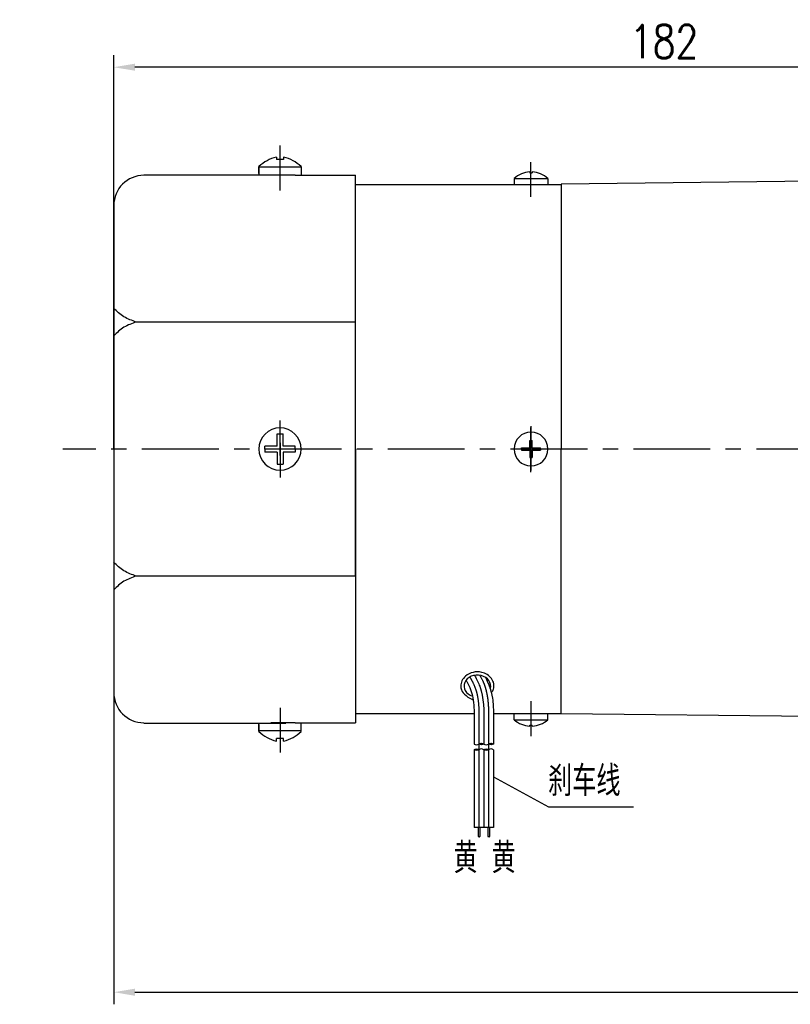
# Model space of a CAD drawing. Header units: inches. Extents: x 837 to 6223, y -2862 to 3098.
# Tile 37 of 139: x 4475 to 4603, y -1493 to -1331. Entities that reach past the tile are written whole.
import ezdxf

# ---------------------------------------------------------------- set-up
doc = ezdxf.new("R2010")
doc.units = ezdxf.units.IN
doc.header["$LTSCALE"] = 10
doc.header["$MEASUREMENT"] = 0
doc.linetypes.add('CENTER', pattern=[10.16, 6.35, -1.27, 1.27, -1.27])
for name, color, linetype in [('1轮廓实线层', 7, 'Continuous'), ('2细线层', 4, 'Continuous'), ('3中心线层', 1, 'CENTER'), ('5剖面线层', 2, 'Continuous'), ('6文字层', 3, 'Continuous'), ('7标注层', 4, 'Continuous')]:
    doc.layers.add(name, color=color, linetype=linetype)
doc.styles.add('PC_TEXTSTYLE', font='isocp.shx', dxfattribs={"width": 0.8, "bigfont": 'HZFS.SHX'})
doc.styles.add('TH_GBDIM', font='romans.shx', dxfattribs={"width": 0.8, "bigfont": 'gbcbig.shx'})
doc.dimstyles.new('TH_GBDIM', dxfattribs={"dimtxt": 3.5, "dimasz": 2.5, "dimexe": 2, "dimexo": 0, "dimgap": 1, "dimtad": 1, "dimdec": 4, "dimdsep": 46, "dimtxsty": 'TH_GBDIM', "dimcen": 0.09, "dimclrd": 4, "dimclre": 4, "dimclrt": 3, "dimadec": 0, "dimazin": 0, "dimtfac": 1, "dimtdec": 4, "dimtmove": 0, "dimatfit": 3, "dimfxl": 1, "dimtzin": 0, "dimarcsym": 0})
pattern_1 = [(45, (4427.488, -1583.381), (1.197356, -1.197356), [])]
pattern_2 = [(45, (4425.888, -1583.381), (1.197356, -1.197356), [])]

# ---------------------------------------------------------------- blocks, each defined once
blk = doc.blocks.new('*D310')
at = {"layer": '7标注层', "color": 4, "lineweight": -2, "transparency": 16777216}
for p, q in [((4490.98, -1401.69), (4490.98, -1336.55)), ((4672.98, -1356.68), (4672.98, -1336.55)), ((4669.48, -1338.55), (4494.48, -1338.55))]:
    blk.add_line(p, q, dxfattribs=at)
at = {"layer": '7标注层', "color": 4, "transparency": 16777216}
for points in [[(4494.48, -1337.97), (4494.48, -1339.13), (4490.98, -1338.55)], [(4669.48, -1337.97), (4669.48, -1339.13), (4672.98, -1338.55)]]:
    blk.add_solid(points, dxfattribs=at)
at = {"layer": 'Defpoints', "color": 0, "transparency": 16777216}
for p in [(4490.98, -1338.55), (4672.98, -1356.68), (4490.98, -1401.69)]:
    blk.add_point(p, dxfattribs=at)
at = {"layer": '7标注层', "color": 3, "transparency": 16777216, "insert": (4581.98, -1334.3), "char_height": 5.5, "attachment_point": 5, "style": 'TH_GBDIM'}
blk.add_mtext('182', dxfattribs=at)
blk = doc.blocks.new('*D316')
at = {"layer": '7标注层', "color": 4, "lineweight": -2, "transparency": 16777216}
for p, q in [((4490.98, -1378.4), (4490.98, -1493.49)), ((4811.48, -1378.4), (4811.48, -1493.49)), ((4494.48, -1491.49), (4807.98, -1491.49))]:
    blk.add_line(p, q, dxfattribs=at)
at = {"layer": '7标注层', "color": 4, "transparency": 16777216}
for points in [[(4494.48, -1490.91), (4494.48, -1492.08), (4490.98, -1491.49)], [(4807.98, -1490.91), (4807.98, -1492.08), (4811.48, -1491.49)]]:
    blk.add_solid(points, dxfattribs=at)
at = {"layer": 'Defpoints', "color": 0, "transparency": 16777216}
for p in [(4490.98, -1378.4), (4811.48, -1378.4), (4811.48, -1491.49)]:
    blk.add_point(p, dxfattribs=at)
at = {"layer": '7标注层', "color": 3, "transparency": 16777216, "insert": (4652.08, -1487.24), "char_height": 5.5, "attachment_point": 5, "style": 'TH_GBDIM'}
blk.add_mtext('320.5', dxfattribs=at)

msp = doc.modelspace()

# ---------------------------------------------------------------- hatches: boundary and pattern name
at = {"layer": '5剖面线层'}
h = msp.add_hatch(dxfattribs=at)
h.set_pattern_fill('ANSI31', color=256, scale=0.533328, angle=90, style=0)
h.set_pattern_definition(pattern_2)
edge = h.paths.add_edge_path()
edge.add_spline(control_points=[(4551.3716, -1450.46393), (4551.50494, -1450.39726), (4551.7716, -1450.26393), (4552.03826, -1450.39726), (4552.1716, -1450.46393)], knot_values=[0, 0, 0, 0, 0.421632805, 0.84326561, 0.84326561, 0.84326561, 0.84326561], degree=3, periodic=0)
edge.add_spline(control_points=[(4552.1716, -1450.46393), (4552.03826, -1450.53059), (4551.7716, -1450.66393), (4551.50494, -1450.53059), (4551.3716, -1450.46393)], knot_values=[0, 0, 0, 0, 0.421632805, 0.84326561, 0.84326561, 0.84326561, 0.84326561], degree=3, periodic=0)
h = msp.add_hatch(dxfattribs=at)
h.set_pattern_fill('ANSI31', color=256, scale=0.533328, angle=90, style=0)
h.set_pattern_definition(pattern_1)
edge = h.paths.add_edge_path()
edge.add_spline(control_points=[(4552.97159, -1450.46393), (4553.10492, -1450.39726), (4553.37158, -1450.26393), (4553.63825, -1450.39726), (4553.77158, -1450.46393)], knot_values=[0, 0, 0, 0, 0.421632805, 0.84326561, 0.84326561, 0.84326561, 0.84326561], degree=3, periodic=0)
edge.add_spline(control_points=[(4553.77158, -1450.46393), (4553.63825, -1450.53059), (4553.37158, -1450.66393), (4553.10492, -1450.53059), (4552.97159, -1450.46393)], knot_values=[0, 0, 0, 0, 0.421632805, 0.84326561, 0.84326561, 0.84326561, 0.84326561], degree=3, periodic=0)
h = msp.add_hatch(dxfattribs=at)
h.set_pattern_fill('ANSI31', color=256, scale=0.533328, angle=90, style=0)
h.set_pattern_definition(pattern_2)
edge = h.paths.add_edge_path()
edge.add_spline(control_points=[(4551.3716, -1451.39725), (4551.23827, -1451.46392), (4550.97161, -1451.59725), (4550.70494, -1451.46392), (4550.57161, -1451.39725)], knot_values=[0, 0, 0, 0, 0.421632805, 0.84326561, 0.84326561, 0.84326561, 0.84326561], degree=3, periodic=0)
edge.add_spline(control_points=[(4550.57161, -1451.39725), (4550.70494, -1451.33059), (4550.97161, -1451.19725), (4551.23827, -1451.33059), (4551.3716, -1451.39725)], knot_values=[0, 0, 0, 0, 0.421632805, 0.84326561, 0.84326561, 0.84326561, 0.84326561], degree=3, periodic=0)
h = msp.add_hatch(dxfattribs=at)
h.set_pattern_fill('ANSI31', color=256, scale=0.533328, angle=90, style=0)
h.set_pattern_definition(pattern_1)
edge = h.paths.add_edge_path()
edge.add_spline(control_points=[(4552.97159, -1451.39725), (4552.83826, -1451.46392), (4552.57159, -1451.59725), (4552.30493, -1451.46392), (4552.1716, -1451.39725)], knot_values=[0, 0, 0, 0, 0.421632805, 0.84326561, 0.84326561, 0.84326561, 0.84326561], degree=3, periodic=0)
edge.add_spline(control_points=[(4552.1716, -1451.39725), (4552.30493, -1451.33059), (4552.57159, -1451.19725), (4552.83826, -1451.33059), (4552.97159, -1451.39725)], knot_values=[0, 0, 0, 0, 0.421632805, 0.84326561, 0.84326561, 0.84326561, 0.84326561], degree=3, periodic=0)

# ---------------------------------------------------------------- linework, layer by layer
for p, q in [((4517.87871, -1353.39582), (4517.87871, -1353.82401)), ((4519.07871, -1353.82401), (4517.87871, -1353.82401)), ((4519.07871, -1353.39582), (4519.07871, -1353.82401)), ((4514.97871, -1356.12126), (4514.97871, -1354.98867)), ((4514.97871, -1354.98867), (4514.97871, -1356.42401)), ((4521.97871, -1355.08307), (4514.97871, -1355.08307)), ((4521.97871, -1354.98867), (4521.97871, -1356.42401)), ((4559.77871, -1355.86848), (4559.77871, -1356.03012)), ((4559.77871, -1356.03012), (4560.17871, -1356.03012)), ((4560.17871, -1355.86848), (4560.17871, -1356.03012)), ((4557.17871, -1356.93239), (4557.17871, -1357.93239)), ((4557.17871, -1356.93239), (4562.77871, -1356.93239)), ((4562.77871, -1356.93239), (4562.77871, -1357.93239)), ((4664.97871, -1356.68539), (4564.97871, -1357.88239)), ((4530.97871, -1357.93239), (4538.89068, -1357.93239)), ((4530.97871, -1357.93239), (4564.97871, -1357.93239)), ((4564.97871, -1357.88239), (4564.97871, -1357.93239)), ((4564.97871, -1357.93239), (4564.97871, -1401.68239)), ((4558.40088, -1401.48239), (4559.77871, -1401.48239)), ((4558.40088, -1401.68239), (4558.40088, -1401.48239)), ((4558.40088, -1401.68239), (4558.40088, -1401.88239)), ((4559.77871, -1401.48239), (4559.77871, -1400.28239)), ((4559.77871, -1400.28239), (4560.17871, -1400.28239)), ((4560.17871, -1401.48239), (4560.17871, -1400.28239)), ((4560.17871, -1401.48239), (4561.55654, -1401.48239)), ((4561.55654, -1401.68239), (4561.55654, -1401.48239)), ((4561.55654, -1401.68239), (4561.55654, -1401.88239)), ((4564.97871, -1445.43239), (4564.97871, -1401.68239)), ((4558.40088, -1401.88239), (4559.77871, -1401.88239)), ((4559.77871, -1401.88239), (4559.77871, -1403.08239)), ((4559.77871, -1403.08239), (4560.17871, -1403.08239)), ((4560.17871, -1401.88239), (4561.55654, -1401.88239)), ((4560.17871, -1401.88239), (4560.17871, -1403.08239)), ((4530.97871, -1445.43239), (4538.89068, -1445.43239)), ((4530.97871, -1445.43239), (4550.57263, -1445.43239)), ((4553.773, -1445.40021), (4564.97871, -1445.43239)), ((4553.77348, -1445.43239), (4557.17871, -1445.43239)), ((4557.17871, -1446.43239), (4557.17871, -1445.43239)), ((4562.77871, -1446.43239), (4562.77871, -1445.43239)), ((4564.97871, -1445.48239), (4564.97871, -1445.43239)), ((4653.62391, -1446.40405), (4564.97871, -1445.48239)), ((4514.97871, -1448.37612), (4514.97871, -1446.94077)), ((4514.97871, -1447.24353), (4514.97871, -1448.37612)), ((4521.97871, -1448.37612), (4521.97871, -1446.94077)), ((4557.17871, -1446.43239), (4562.77871, -1446.43239)), ((4521.97871, -1448.28171), (4514.97871, -1448.28171)), ((4559.77871, -1447.49631), (4559.77871, -1447.33467)), ((4559.77871, -1447.33467), (4560.17871, -1447.33467)), ((4560.17871, -1447.49631), (4560.17871, -1447.33467)), ((4519.07871, -1449.54077), (4517.87871, -1449.54077)), ((4517.87871, -1449.96897), (4517.87871, -1449.54077)), ((4519.07871, -1449.96897), (4519.07871, -1449.54077))]:
    msp.add_line(p, q)
at = {"color": 4}
msp.add_line((4562.8911, -1460.81519), (4576.91883, -1460.81519), dxfattribs=at)
for centre, radius, start, end in [((4519.4386, -1359.67216), 6.46728, 103.957243, 133.5991462), ((4517.51882, -1359.67216), 6.46728, 46.4008538, 76.042757), ((4559.97871, -1360.06614), 4.20243, 92.7278248, 131.7807179), ((4559.97871, -1360.06614), 4.20243, 48.2192821, 87.2721752), ((4559.97871, -1401.68239), 2.8, 0, 180), ((4559.97871, -1401.68239), 2.8, 180, 0), ((4559.97871, -1443.29864), 4.20243, 228.2192821, 267.2721752), ((4559.97871, -1443.29864), 4.20243, 272.7278248, 311.7807179), ((4519.4386, -1443.69263), 6.46728, 226.4008538, 256.042757), ((4517.51882, -1443.69263), 6.46728, 283.957243, 313.5991462)]:
    msp.add_arc(centre, radius, start, end)
msp.add_ellipse((4551.11181, -1440.86793), major_axis=(2.20419, 0), ratio=0.821066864, start_param=-0.242446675, end_param=4.339955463)
msp.add_open_spline([(4553.42871, -1441.98769), (4553.68251, -1441.6889), (4553.73872, -1441.54631), (4553.85933, -1441.10023), (4553.871, -1440.78388), (4553.75263, -1440.17627), (4553.62333, -1439.88604), (4553.25552, -1439.37729), (4553.01768, -1439.15841), (4552.47342, -1438.81301), (4552.16702, -1438.68622), (4551.37743, -1438.49914), (4550.87765, -1438.49675), (4549.9381, -1438.70954), (4549.49832, -1438.92498), (4548.89692, -1439.45338), (4548.69225, -1439.72298), (4548.43794, -1440.28858), (4548.37429, -1440.57801), (4548.37429, -1440.86793), (4548.37429, -1441.07126), (4548.40531, -1441.27449), (4548.54123, -1441.71518), (4549.09253, -1442.62181), (4550.41281, -1443.14128)], degree=3, knots=[2.737905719, 2.737905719, 2.737905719, 2.737905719, 2.923131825, 2.923131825, 3.300211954, 3.300211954, 3.677292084, 3.677292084, 4.054372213, 4.054372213, 4.431452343, 4.431452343, 4.981541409, 4.981541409, 5.531630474, 5.531630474, 5.929523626, 5.929523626, 6.283185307, 6.283185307, 6.283185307, 6.53120978, 6.53120978, 6.843963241, 6.843963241, 6.843963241, 6.843963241])
at = {"layer": '1轮廓实线层'}
for p, q in [((4495.97871, -1356.36401), (4519.46577, -1356.36401)), ((4520.96577, -1356.42401), (4516.96577, -1356.42401)), ((4520.96577, -1356.42401), (4530.97871, -1356.42401)), ((4530.97871, -1401.68239), (4530.97871, -1356.42401)), ((4490.97871, -1361.44077), (4490.97871, -1441.94077)), ((4530.97871, -1380.6815), (4494.7025, -1380.6815)), ((4517.97871, -1401.18239), (4517.97871, -1399.18239)), ((4517.97871, -1399.18239), (4518.97871, -1399.18239)), ((4518.97871, -1401.18239), (4518.97871, -1399.18239)), ((4517.97871, -1401.18239), (4515.97871, -1401.18239)), ((4515.97871, -1401.68239), (4515.97871, -1401.18239)), ((4515.97871, -1401.68239), (4515.97871, -1402.18239)), ((4520.97871, -1401.18239), (4518.97871, -1401.18239)), ((4520.97871, -1401.68239), (4520.97871, -1401.18239)), ((4520.97871, -1401.68239), (4520.97871, -1402.18239)), ((4530.97871, -1401.68239), (4530.97871, -1446.94077)), ((4530.97871, -1422.68329), (4530.97871, -1401.68239)), ((4517.97871, -1402.18239), (4515.97871, -1402.18239)), ((4517.97871, -1402.18239), (4517.97871, -1404.18239)), ((4520.97871, -1402.18239), (4518.97871, -1402.18239)), ((4518.97871, -1402.18239), (4518.97871, -1404.18239)), ((4517.97871, -1404.18239), (4518.97871, -1404.18239)), ((4530.97871, -1422.68329), (4494.7025, -1422.68329)), ((4495.97871, -1447.00077), (4519.46577, -1447.00077)), ((4520.96577, -1446.94077), (4516.96577, -1446.94077)), ((4520.96577, -1446.94077), (4530.97871, -1446.94077)), ((4550.57161, -1447.15928), (4550.57161, -1450.46393)), ((4552.1716, -1447.15928), (4552.1716, -1450.46393)), ((4553.77158, -1447.15928), (4553.77158, -1450.46393)), ((4550.57161, -1451.39725), (4550.57161, -1464.26345)), ((4552.1716, -1451.39725), (4552.1716, -1464.26345)), ((4553.77158, -1451.39725), (4553.77158, -1464.26345)), ((4553.77158, -1464.26345), (4550.57161, -1464.26345)), ((4551.23454, -1464.26345), (4551.23454, -1465.7731)), ((4551.50121, -1464.26345), (4551.50121, -1465.7731)), ((4552.85242, -1464.26345), (4552.85242, -1465.7731)), ((4553.11908, -1464.26345), (4553.11908, -1465.7731))]:
    msp.add_line(p, q, dxfattribs=at)
for centre, radius, start, end in [((4495.97871, -1361.42401), 5, 90, 180), ((4518.47871, -1401.68239), 3.5, 0, 180), ((4518.47871, -1401.68239), 3.5, 180, 0), ((4495.97871, -1441.94077), 5, 180, 270)]:
    msp.add_arc(centre, radius, start, end, dxfattribs=at)
for points in [[(4494.7025, -1380.6815), (4492.67016, -1379.81365), (4490.97871, -1378.39584)], [(4494.7025, -1380.6815), (4492.67016, -1381.54935), (4490.97871, -1382.96716)], [(4494.7025, -1422.68329), (4492.67016, -1421.81544), (4490.97871, -1420.39763)], [(4494.7025, -1422.68329), (4492.67016, -1423.55113), (4490.97871, -1424.96894)], [(4550.57161, -1450.46393), (4550.97161, -1450.59726), (4551.3716, -1450.46393)], [(4551.3716, -1450.46393), (4551.7716, -1450.3306), (4552.1716, -1450.46393)], [(4552.1716, -1450.46393), (4551.7716, -1450.59726), (4551.3716, -1450.46393)], [(4552.1716, -1450.46393), (4552.57159, -1450.59726), (4552.97159, -1450.46393)], [(4552.97159, -1450.46393), (4553.37158, -1450.3306), (4553.77158, -1450.46393)], [(4553.77158, -1450.46393), (4553.37158, -1450.59726), (4552.97159, -1450.46393)], [(4550.57161, -1451.39725), (4550.97161, -1451.26392), (4551.3716, -1451.39725)], [(4551.3716, -1451.39725), (4550.97161, -1451.53058), (4550.57161, -1451.39725)], [(4552.1716, -1451.39725), (4551.7716, -1451.26392), (4551.3716, -1451.39725)], [(4552.1716, -1451.39725), (4552.57159, -1451.26392), (4552.97159, -1451.39725)], [(4552.97159, -1451.39725), (4552.57159, -1451.53058), (4552.1716, -1451.39725)], [(4553.77158, -1451.39725), (4553.37158, -1451.26392), (4552.97159, -1451.39725)]]:
    msp.add_spline(points, degree=3, dxfattribs=at)
for points, knots in [([(4550.62304, -1439.1032), (4551.05343, -1439.85336), (4552.21413, -1442.22133), (4552.19024, -1444.99445), (4552.1716, -1447.15928)], [6.397684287, 6.397684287, 6.397684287, 6.397684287, 9.707911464, 21.488617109, 21.488617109, 21.488617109, 21.488617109]), ([(4549.21867, -1439.94101), (4549.33217, -1440.07114), (4549.3855, -1440.16292), (4549.59561, -1440.53673), (4549.73615, -1440.81619), (4549.9518, -1441.31537), (4550.0333, -1441.53341), (4550.17689, -1441.98861), (4550.23868, -1442.22418), (4550.39726, -1442.95492), (4550.46698, -1443.47435), (4550.55411, -1444.56722), (4550.57152, -1445.14034), (4550.5798, -1446.19306), (4550.57581, -1446.66494), (4550.57167, -1447.1455)], [5.984187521, 5.984187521, 5.984187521, 5.984187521, 6.666441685, 6.666441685, 8.771804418, 8.771804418, 10.455411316, 10.455411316, 12.139018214, 12.139018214, 15.506232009, 15.506232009, 18.873445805, 18.873445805, 21.488617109, 21.488617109, 21.488617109, 21.488617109]), ([(4552.43783, -1439.42226), (4553.36855, -1441.06057), (4553.62772, -1442.98888), (4553.78813, -1444.64215), (4553.78272, -1445.81601), (4553.77283, -1447.02142), (4553.77217, -1447.09735), (4553.77152, -1447.17306)], [12.597606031, 12.597606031, 12.597606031, 12.597606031, 14.965411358, 14.965411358, 21.076594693, 21.076594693, 21.488617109, 21.488617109, 21.488617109, 21.488617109])]:
    msp.add_open_spline(points, degree=3, knots=knots, dxfattribs=at)
at = {"layer": '2细线层'}
for points in [[(4551.23454, -1465.7731), (4551.3613, -1465.74564), (4551.47817, -1465.79921), (4551.50121, -1465.7731)], [(4552.85242, -1465.7731), (4552.97917, -1465.74564), (4553.09605, -1465.79921), (4553.11908, -1465.7731)]]:
    msp.add_spline(points, degree=3, dxfattribs=at)
at = {"layer": '3中心线层'}
for p, q in [((4518.47871, -1358.91548), (4518.47871, -1351.50994)), ((4559.97871, -1359.99717), (4559.97871, -1354.22369)), ((4518.47871, -1402.73529), (4518.47871, -1396.95409)), ((4559.97871, -1397.87348), (4559.97871, -1402.33677)), ((4559.97871, -1402.63359), (4559.97871, -1398.10811)), ((4518.47871, -1400.6295), (4518.47871, -1406.4107)), ((4559.97871, -1400.73119), (4559.97871, -1405.25668)), ((4559.97871, -1405.4913), (4559.97871, -1401.02802)), ((4559.97871, -1443.36762), (4559.97871, -1449.1411)), ((4518.47871, -1444.44931), (4518.47871, -1451.85485)), ((4551.3716, -1447.15928), (4551.3716, -1450.46393)), ((4552.97159, -1447.15928), (4552.97159, -1450.46393)), ((4551.3716, -1450.46393), (4551.3716, -1464.26345)), ((4552.97159, -1450.46393), (4552.97159, -1464.26345))]:
    msp.add_line(p, q, dxfattribs=at)
at = {"layer": '3中心线层', "ltscale": 0.2}
msp.add_line((4630.26496, -1401.68239), (4482.55194, -1401.68239), dxfattribs=at)
at = {"layer": '3中心线层'}
for points, knots in [([(4551.48317, -1439.08401), (4551.8872, -1439.74877), (4552.05667, -1440.1139), (4552.28295, -1440.70129), (4552.3561, -1440.9136), (4552.48605, -1441.33966), (4552.54344, -1441.55414), (4552.69564, -1442.20088), (4552.77048, -1442.63622), (4552.94283, -1444.00112), (4552.9735, -1444.93779), (4552.97923, -1446.30166), (4552.97527, -1446.73585), (4552.97156, -1447.16617)], [7.304081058, 7.304081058, 7.304081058, 7.304081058, 9.438937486, 9.438937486, 10.617029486, 10.617029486, 11.795121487, 11.795121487, 14.151305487, 14.151305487, 19.146851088, 19.146851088, 21.488617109, 21.488617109, 21.488617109, 21.488617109]), ([(4549.85499, -1439.38117), (4550.07444, -1439.75127), (4550.21096, -1439.99354), (4550.52879, -1440.61433), (4550.69149, -1440.99174), (4550.88935, -1441.57948), (4550.94761, -1441.77921), (4551.05139, -1442.1885), (4551.09656, -1442.39708), (4551.23861, -1443.1662), (4551.30014, -1443.74914), (4551.37044, -1444.94931), (4551.37885, -1445.56637), (4551.37726, -1446.51202), (4551.3744, -1446.83121), (4551.37163, -1447.15239)], [5.846938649, 5.846938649, 5.846938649, 5.846938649, 7.531590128, 7.531590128, 10.145881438, 10.145881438, 11.468391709, 11.468391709, 12.79090198, 12.79090198, 16.266982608, 16.266982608, 19.743063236, 19.743063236, 21.488617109, 21.488617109, 21.488617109, 21.488617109])]:
    msp.add_open_spline(points, degree=3, knots=knots, dxfattribs=at)
at = {"layer": '7标注层'}
msp.add_lwpolyline([(4553.77158, -1455.9011), (4562.8911, -1460.81519)], dxfattribs=at)

# ---------------------------------------------------------------- texts
at = {"layer": '6文字层', "insert": (4318.3905, -1423.22607), "char_height": 8.100556, "width": 140.9134884, "attachment_point": 1, "style": 'PC_TEXTSTYLE'}
msp.add_mtext('{\\C3;输出转矩N.m(允许最大输出扭矩20N.m)}', dxfattribs=at)
at = {"layer": '6文字层', "color": 7, "char_height": 5, "attachment_point": 1, "style": 'PC_TEXTSTYLE'}
for s, insert, width in [('{\\C3;刹车线}', (4562.78922, -1454.06833), 15.5207516), ('{\\C3;黄 黄}', (4547.17035, -1466.79464), 12.1549843)]:
    msp.add_mtext(s, dxfattribs=dict(at, insert=insert, width=width))

# ---------------------------------------------------------------- dimensions: what is measured, and where the dimension line sits
at = {"layer": '7标注层'}
dim = msp.add_linear_dim(base=(4490.97871, -1338.55097), p1=(4672.97871, -1356.68239), p2=(4490.97871, -1401.69077), angle=180, dimstyle='TH_GBDIM', override={"dimtxt": 5.5, "dimasz": 3.5, "dimgap": 1.5, "dimtad": 1, "dimjust": 0, "dimdec": 1, "dimlfac": 1, "dimse1": 0, "dimse2": 0, "dimsd1": 0, "dimsd2": 0, "dimadec": 1}, dxfattribs=at)
dim.commit()
dim.dimension.update_dxf_attribs({"geometry": '*D310', "text_midpoint": (4581.97871, -1338.55097), "dimtype": 160})
dim = msp.add_linear_dim(base=(4811.47871, -1491.49343), p1=(4490.97871, -1378.39584), p2=(4811.47871, -1378.39584), dimstyle='TH_GBDIM', override={"dimtxt": 5.5, "dimasz": 3.5, "dimgap": 1.5, "dimtad": 1, "dimjust": 0, "dimdec": 1, "dimlfac": 1, "dimse1": 0, "dimse2": 0, "dimsd1": 0, "dimsd2": 0, "dimadec": 1}, dxfattribs=at)
dim.commit()
dim.dimension.update_dxf_attribs({"geometry": '*D316', "text_midpoint": (4652.08473, -1491.49343), "dimtype": 160})

doc.saveas('drawing.dxf')
